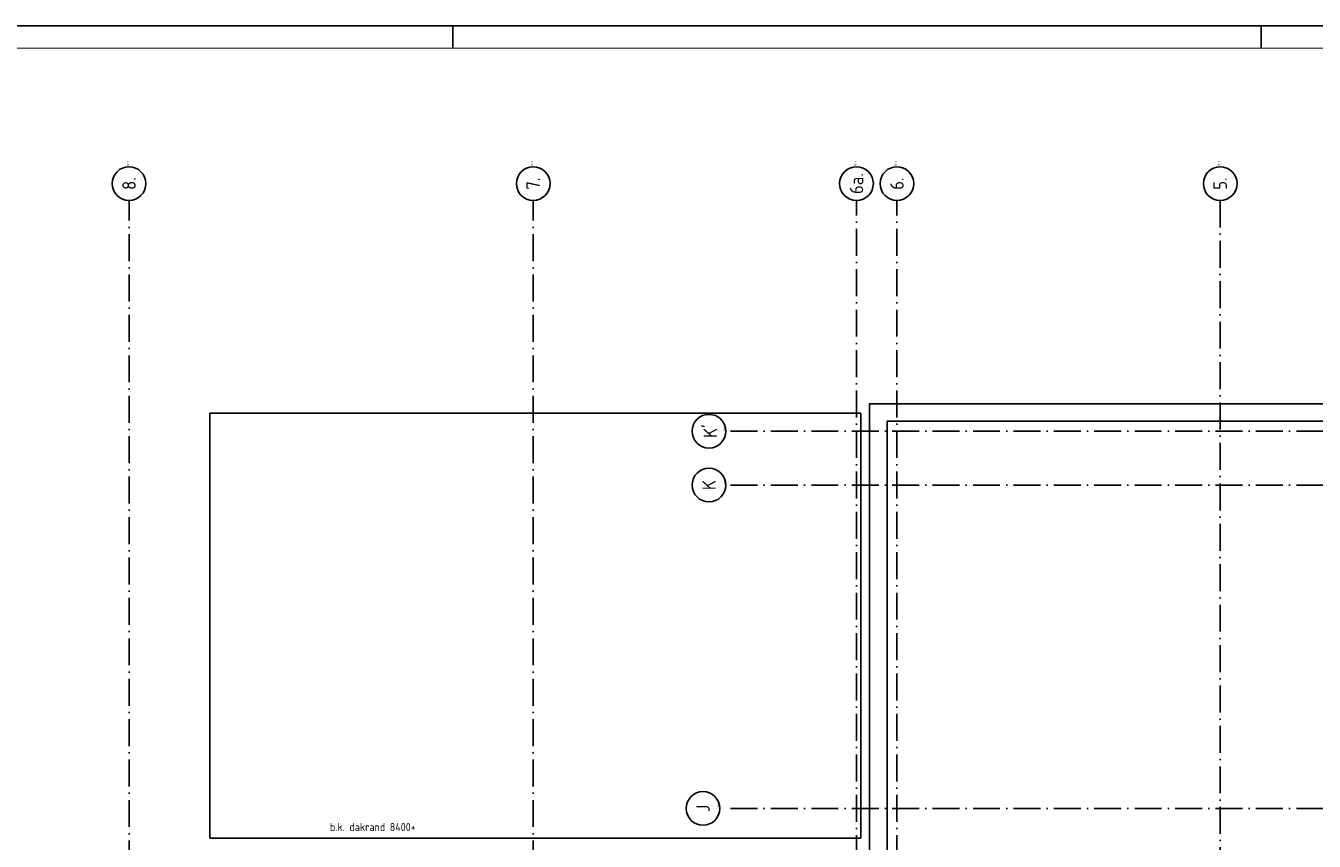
# Model space of a CAD drawing. Header units: millimetres. Extents: x 94282 to 246038, y 190 to 84290.
# Tile 15 of 18: x 181455 to 210149, y 66133 to 84290. Entities that reach past the tile are written whole.
import ezdxf
from ezdxf.enums import TextEntityAlignment as Align

# ---------------------------------------------------------------- set-up
doc = ezdxf.new("R2010")
doc.units = ezdxf.units.MM
doc.header["$LTSCALE"] = 100
doc.linetypes.add('DASHDOT', pattern=[9, 6, -1.5, 0, -1.5])
doc.layers.get('0').update_dxf_attribs({"linetype": 'CONTINUOUS'})
for name, color, linetype in [('AB$1A---_ATTRIB035', 3, 'CONTINUOUS'), ('AL$1A---_ALGEMEEN', 8, 'CONTINUOUS'), ('AT$1A---_TEKST018', 1, 'CONTINUOUS'), ('LIJN025', 10, 'CONTINUOUS'), ('LIJN050', 90, 'CONTINUOUS'), ('TEKST25', 10, 'CONTINUOUS'), ('TEKST35', 50, 'CONTINUOUS'), ('TEKST50', 90, 'CONTINUOUS')]:
    doc.layers.add(name, color=color, linetype=linetype)
doc.styles.add('ISO', font='ISO.SHX')
doc.styles.add('ROMAND', font='romand')
doc.styles.get("Standard").update_dxf_attribs({"font": 'iso.shx'})

# ---------------------------------------------------------------- blocks, each defined once
blk = doc.blocks.new('A0-GE')
at = {"layer": 'LIJN025', "linetype": 'Continuous'}
blk.add_line((955, 836), (955, 841), dxfattribs=at)
at = {"layer": 'LIJN025'}
blk.add_line((1135, 836), (1135, 841), dxfattribs=at)
blk.add_lwpolyline([(1500, 841), (1500, 0), (311, 0), (311, 841)], close=True, dxfattribs=at)
at = {"layer": 'LIJN050', "const_width": 0.2}
blk.add_lwpolyline([(1495, 836), (336, 836), (336, 5), (1495, 5)], close=True, dxfattribs=at)
at = {"layer": 'TEKST25', "style": 'ROMAND', "width": 2.899115}
blk.add_attdef('STATUS', text='', height=2.5, dxfattribs=at).set_placement((1454, 71.5), (1493, 71.5), align=Align.FIT)
at = {"layer": 'TEKST25', "style": 'ISO'}
for tag, p in [('E', (1455.25, 66)), ('NAAM-E', (1466.75, 66)), ('DATUM-E', (1485, 66)), ('D', (1455.25, 61)), ('NAAM-D', (1466.75, 61)), ('DATUM-D', (1485, 61)), ('C', (1455.25, 56)), ('NAAM-C', (1466.75, 56)), ('DATUM-C', (1485, 56)), ('B', (1455.25, 51)), ('NAAM-B', (1466.75, 51)), ('DATUM-B', (1485, 51)), ('A', (1455.25, 46)), ('NAAM-A', (1466.75, 46)), ('DATUM-A', (1485, 46))]:
    blk.add_attdef(tag, text='', height=2.5, dxfattribs=at).set_placement(p, align=Align.CENTER)
for tag, p in [('DATUM', (1332.75, 36.25)), ('SCHAAL', (1368, 36.25)), ('GETEKEND', (1398.25, 36.25)), ('GECONTOL.', (1433, 36.25)), ('FORMAAT', (1463.25, 28.25))]:
    blk.add_attdef(tag, p, '', height=2.5, dxfattribs=at)
at = {"layer": 'TEKST35', "style": 'ISO'}
for tag, p in [('PROJECT', (1334.5, 72.5)), ('PLAATS', (1334.5, 63.5)), ('INSTALLATIE-REGEL1', (1334.5, 52.5)), ('INSTALLATIE-REGEL2', (1334.5, 43.5))]:
    blk.add_attdef(tag, p, '', height=4, dxfattribs=at)
blk.add_attdef('PROJ.NR.', text='', height=4, dxfattribs=at).set_placement((1481, 23), align=Align.CENTER)
at = {"layer": 'TEKST50', "style": 'ISO'}
blk.add_attdef('FILE-NAAM', text='', height=5, dxfattribs=at).set_placement((1473.5, 7.5), align=Align.CENTER)
blk = doc.blocks.new('1011')
at = {"layer": 'AL$1A---_ALGEMEEN', "color": 0, "linetype": 'Continuous'}
blk.add_circle((-750, 0), 750, dxfattribs=at)
blk.add_attdef('STR-NAAM', text='', height=600, rotation=360, dxfattribs=at).set_placement((-750, 0), align=Align.MIDDLE)
at = {"layer": 'AT$1A---_TEKST018', "linetype": 'Continuous'}
blk.add_text('1011', height=100, dxfattribs=at).set_placement((0, 0))
blk = doc.blocks.new('1010')
at = {"layer": 'AL$1A---_ALGEMEEN', "color": 0, "linetype": 'Continuous'}
blk.add_circle((0, 750), 750, dxfattribs=at)
blk.add_attdef('STR-NAAM', text='', height=600, rotation=360, dxfattribs=at).set_placement((0, 750), align=Align.MIDDLE)
at = {"layer": 'AT$1A---_TEKST018', "linetype": 'Continuous'}
blk.add_text('1010', height=100, dxfattribs=at).set_placement((0, 0))

msp = doc.modelspace()

# ---------------------------------------------------------------- linework, layer by layer
at = {"layer": 'AL$1A---_ALGEMEEN', "color": 1, "linetype": 'DASHDOT'}
for p, q in [((183755, 4343), (183755, 80401)), ((192755, 4343), (192755, 80401))]:
    msp.add_line(p, q, dxfattribs=at)
at = {"layer": 'AL$1A---_ALGEMEEN', "linetype": 'Continuous'}
for p, q in [((200055, 75663), (185555, 75663)), ((185555, 75663), (185555, 66199)), ((200055, 66200), (200055, 75663))]:
    msp.add_line(p, q, dxfattribs=at)
at = {"layer": 'AL$1A---_ALGEMEEN', "color": 8, "linetype": 'Continuous'}
msp.add_line((185555, 66199), (200055, 66200), dxfattribs=at)
at = {"layer": 'AL$1A---_ALGEMEEN', "color": 1, "linetype": 'DASHDOT'}
for points in [[(199955, 36863), (199955, 80401)], [(200855, 36863), (200855, 80401)], [(208055, 80401), (208055, 36863)], [(241855, 75263), (197044, 75263)], [(241855, 74063), (197044, 74063)], [(241855, 66863), (196955, 66863)]]:
    msp.add_lwpolyline(points, dxfattribs=at)
at = {"layer": 'AL$1A---_ALGEMEEN', "linetype": 'Continuous'}
for points in [[(200245, 58213), (200245, 75873), (233865, 75873), (233865, 58213)], [(200635, 58213), (200635, 75483), (233475, 75483), (233475, 58213)]]:
    msp.add_lwpolyline(points, dxfattribs=at)

# ---------------------------------------------------------------- block references
at = {"xscale": 100, "yscale": 100, "zscale": 100}
msp.add_blockref('A0-GE', (95465, 190), dxfattribs=at)
at = {"layer": 'AL$1A---_ALGEMEEN', "color": 1, "linetype": 'DASHDOT'}
ref = msp.add_blockref('1011', (183755, 81151), dxfattribs=dict(at, xscale=0.5, yscale=0.5, zscale=0.5, rotation=90))
ref.add_attrib('STR-NAAM', '8.', dxfattribs={"layer": 'AB$1A---_ATTRIB035', "linetype": 'Continuous', "height": 300, "rotation": 90}).set_placement((183755, 80776), align=Align.MIDDLE)
ref = msp.add_blockref('1011', (192755, 81151), dxfattribs=dict(at, xscale=0.5, yscale=0.5, zscale=0.5, rotation=90))
ref.add_attrib('STR-NAAM', '7.', dxfattribs={"layer": 'AB$1A---_ATTRIB035', "linetype": 'Continuous', "height": 300, "rotation": 90}).set_placement((192755, 80776), align=Align.MIDDLE)
ref = msp.add_blockref('1011', (199955, 81151), dxfattribs=dict(at, xscale=0.5, yscale=0.5, zscale=0.5, rotation=90))
ref.add_attrib('STR-NAAM', '6a.', dxfattribs={"layer": 'AB$1A---_ATTRIB035', "linetype": 'Continuous', "height": 300, "rotation": 90}).set_placement((199955, 80776), align=Align.MIDDLE)
ref = msp.add_blockref('1011', (200855, 81151), dxfattribs=dict(at, xscale=0.5, yscale=0.5, zscale=0.5, rotation=90))
ref.add_attrib('STR-NAAM', '6.', dxfattribs={"layer": 'AB$1A---_ATTRIB035', "linetype": 'Continuous', "height": 300, "rotation": 90}).set_placement((200855, 80776), align=Align.MIDDLE)
ref = msp.add_blockref('1011', (208055, 81151), dxfattribs=dict(at, xscale=0.5, yscale=0.5, zscale=0.5, rotation=90))
ref.add_attrib('STR-NAAM', '5.', dxfattribs={"layer": 'AB$1A---_ATTRIB035', "linetype": 'Continuous', "height": 300, "rotation": 90}).set_placement((208055, 80776), align=Align.MIDDLE)
ref = msp.add_blockref('1010', (197044, 75263), dxfattribs=dict(at, xscale=0.5, yscale=0.5, zscale=0.5, rotation=90))
ref.add_attrib('STR-NAAM', "K'", dxfattribs={"layer": 'AB$1A---_ATTRIB035', "linetype": 'Continuous', "height": 300, "rotation": 90}).set_placement((196669, 75263), align=Align.MIDDLE)
ref = msp.add_blockref('1010', (197044, 74063), dxfattribs=dict(at, xscale=0.5, yscale=0.5, zscale=0.5, rotation=90))
ref.add_attrib('STR-NAAM', 'K', dxfattribs={"layer": 'AB$1A---_ATTRIB035', "linetype": 'Continuous', "height": 300, "rotation": 90}).set_placement((196669, 74063), align=Align.MIDDLE)
ref = msp.add_blockref('1010', (196911, 66863), dxfattribs=dict(at, xscale=0.5, yscale=0.5, zscale=0.5, rotation=90))
ref.add_attrib('STR-NAAM', 'J', dxfattribs={"layer": 'AB$1A---_ATTRIB035', "linetype": 'Continuous', "height": 300, "rotation": 90}).set_placement((196536, 66863), align=Align.MIDDLE)

# ---------------------------------------------------------------- texts
at = {"layer": 'AT$1A---_TEKST018', "color": 8, "linetype": 'Continuous', "insert": (188229, 66538), "char_height": 180, "width": 3599.63, "attachment_point": 1}
msp.add_mtext('b.k. dakrand 8400+', dxfattribs=at)

doc.saveas('drawing.dxf')
